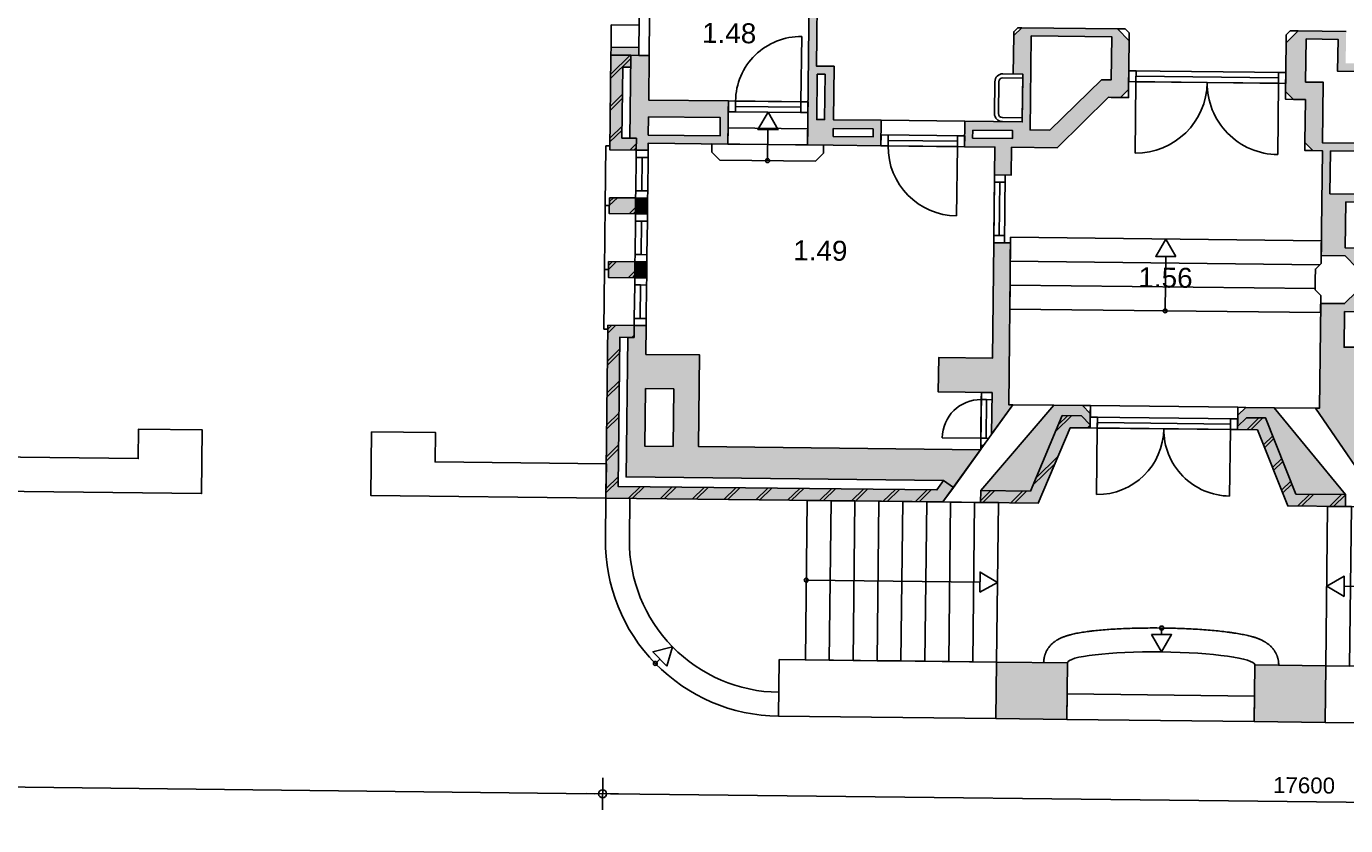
# Model space of a CAD drawing. Header units: millimetres. Extents: x -5500 to 79887, y -71178 to 5500.
# Tile 12 of 16: x 53546 to 70100, y -37440 to -27414. Entities that reach past the tile are written whole.
import ezdxf

# ---------------------------------------------------------------- set-up
doc = ezdxf.new("R2010")
doc.units = ezdxf.units.MM
doc.header["$LTSCALE"] = 100
for name, color, linetype in [('1e verdieping_deel 2$0$A--A21--_BUITENWAND', 9, 'Continuous'), ('1e verdieping_deel 2$0$A--L74--', 7, 'Continuous'), ('1e verdieping_deel 2$0$A--T$1A_0_25MM', 4, 'Continuous'), ('1e verdieping_deel 2$1$A--A22--_BINNENWAND', 9, 'Continuous'), ('1e verdieping_deel 2$1$A--L21--_BUITENWAND', 2, 'Continuous'), ('1e verdieping_deel 2$1$A--L22--_BINNENWAND', 2, 'Continuous'), ('1e verdieping_deel 2$1$A--L24--_TRAPPEN', 1, 'Continuous'), ('1e verdieping_deel 2$1$A--L31--_BUITENKOZIJN', 1, 'Continuous'), ('1e verdieping_deel 2$1$A--L32--_BINNENKOZIJN', 1, 'Continuous'), ('A--M$1A_MAATVOERING', 1, 'Continuous')]:
    doc.layers.add(name, color=color, linetype=linetype)
doc.styles.add('1e verdieping_deel 2$0$TEXT-0_25', font='arial.ttf', dxfattribs={"height": 250})
doc.styles.add('TEXT-0_20', font='arial.ttf', dxfattribs={"height": 200})
doc.dimstyles.new('DIM-2', dxfattribs={"dimscale": 100, "dimtxt": 2, "dimasz": 1, "dimexe": 0, "dimexo": 0, "dimgap": 0, "dimtad": 0, "dimdec": 0, "dimzin": 0, "dimdsep": 46, "dimtxsty": 'TEXT-0_20', "dimblk1": 'MAATPUNT', "dimblk2": 'MAATPUNT', "dimsah": 1, "dimcen": 0, "dimse1": 1, "dimse2": 1, "dimclrd": 9, "dimclre": 1, "dimclrt": 2, "dimazin": 0, "dimtfac": 0.75, "dimtdec": 0, "dimtix": 1, "dimtmove": 2, "dimatfit": 3, "dimfxl": 1, "dimtvp": 1, "dimtolj": 1, "dimtzin": 0, "dimarcsym": 0})
pattern_1 = [(44.3514, (28751.47, -32919.44), (-197.7232, 202.2513), []), (44.3514, (28801.47, -32920), (-197.7232, 202.2513), [])]

# ---------------------------------------------------------------- blocks, each defined once
blk = doc.blocks.new('MAATPUNT')
at = {"color": 9, "linetype": 'Continuous'}
for p, q in [((0, 2), (0, -2)), ((-2, 0), (2, 0))]:
    blk.add_line(p, q, dxfattribs=at)
at = {"color": 1, "linetype": 'Continuous'}
blk.add_circle((0, 0), 0.5, dxfattribs=at)
blk = doc.blocks.new('*D387')
at = {"layer": 'A--M$1A_MAATVOERING', "color": 9, "lineweight": -2}
blk.add_line((60877, -37042), (78276, -37239), dxfattribs=at)
at = {"layer": 'A--M$1A_MAATVOERING', "color": 9, "lineweight": -2, "xscale": 100, "yscale": 100, "zscale": 100}
for p, rotation in [((60777, -37041), 179.351396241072), ((78376, -37240), 359.351396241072)]:
    blk.add_blockref('MAATPUNT', p, dxfattribs=dict(at, rotation=rotation))
at = {"layer": 'A--M$1A_MAATVOERING', "color": 2, "insert": (69579, -36936), "char_height": 200, "attachment_point": 5, "rotation": 359.3514, "style": 'TEXT-0_20'}
blk.add_mtext('\\A1;17600', dxfattribs=at)
blk = doc.blocks.new('*D388')
at = {"layer": 'A--M$1A_MAATVOERING', "color": 9, "lineweight": -2}
blk.add_line((60677, -37040), (34559, -36744), dxfattribs=at)
at = {"layer": 'A--M$1A_MAATVOERING', "color": 9, "lineweight": -2, "xscale": 100, "yscale": 100, "zscale": 100}
for p, rotation in [((34459, -36743), 179.351396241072), ((60777, -37041), 359.351396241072)]:
    blk.add_blockref('MAATPUNT', p, dxfattribs=dict(at, rotation=rotation))
at = {"layer": 'A--M$1A_MAATVOERING', "color": 2, "insert": (47620, -36688), "char_height": 200, "attachment_point": 5, "rotation": 359.3514, "style": 'TEXT-0_20'}
blk.add_mtext('\\A1;26320', dxfattribs=at)
blk = doc.blocks.new('1e verdieping_deel 2$0$bu_d_koz_1000')
at = {"layer": '1e verdieping_deel 2$1$A--L31--_BUITENKOZIJN', "color": 9}
blk.add_lwpolyline([(1000, -67.5), (0, -67.5), (0, 67.5), (1000, 67.5)], close=True, dxfattribs=at)
at = {"layer": '1e verdieping_deel 2$1$A--L31--_BUITENKOZIJN', "color": 1}
for points in [[(90, -67.5), (90, 67.5), (0, 67.5), (0, -67.5)], [(90, -67.5), (90, 0), (910, 0), (910, -67.5)], [(1000, -67.5), (1000, 67.5), (910, 67.5), (910, -67.5)]]:
    blk.add_lwpolyline(points, close=True, dxfattribs=at)
at = {"layer": '1e verdieping_deel 2$1$A--L31--_BUITENKOZIJN', "color": 9}
blk.add_lwpolyline([(910, -67.5), (910, -887.5)], dxfattribs=at)
blk.add_arc((910, -67.5), 820, 180, 270, dxfattribs=at)
blk = doc.blocks.new('1e verdieping_deel 2$0$bi_d_koz_1050')
at = {"layer": '1e verdieping_deel 2$1$A--L31--_BUITENKOZIJN', "color": 1}
for points in [[(-135, 0), (0, 0), (0, -90), (-135, -90)], [(-135, -960), (-67.5, -960), (-67.5, -90), (-135, -90)], [(-135, -960), (0, -960), (0, -1050), (-135, -1050)]]:
    blk.add_lwpolyline(points, close=True, dxfattribs=at)
at = {"layer": '1e verdieping_deel 2$1$A--L31--_BUITENKOZIJN', "color": 9}
blk.add_lwpolyline([(-135, 0), (-135, -1050), (0, -1050), (0, 0)], close=True, dxfattribs=at)
blk.add_lwpolyline([(-135, -90), (-1005, -90)], dxfattribs=at)
blk.add_arc((-135, -90), 870, 180, 270, dxfattribs=at)

msp = doc.modelspace()

# ---------------------------------------------------------------- hatches: boundary and pattern name
at = {"layer": '1e verdieping_deel 2$0$A--A21--_BUITENWAND'}
h = msp.add_hatch(dxfattribs=at)
h.set_pattern_fill('BAKSTEEN', color=256, scale=100, angle=359.3514, style=0)
h.set_pattern_definition(pattern_1)
h.paths.add_polyline_path([(60868.3, -28962.8), (61198.3, -28966.5), (61200, -28816.5), (61020, -28814.5), (61030.1, -27924.5), (61130.1, -27925.6), (61131.8, -27775.7), (60881.8, -27772.8)])
for points in [[(60868.3, -28962.8), (61198.3, -28966.5), (61200, -28816.5), (61020, -28814.5), (61030.1, -27924.5), (61130.1, -27925.6), (61131.8, -27775.7), (60881.8, -27772.8)], [(60882.9, -27672.8), (60881.8, -27772.8), (61231.8, -27776.8), (61232.9, -27676.8)], [(61191.5, -29566.4), (60861.5, -29562.7), (60859.3, -29762.7), (61189.2, -29766.4)], [(61182.5, -30366.4), (60852.5, -30362.7), (60850.2, -30562.6), (61180.2, -30566.4)], [(61173.4, -31166.3), (60843.4, -31162.6), (60818.9, -33332.5), (65047.3, -33380.3), (65178.2, -33197.8), (65056.3, -33110.4), (64970.9, -33229.5), (60970.5, -33184.2), (60991.7, -31314.3), (61171.7, -31316.3)], [(66644.2, -32448.4), (66894.2, -32451.2), (66894.7, -32412.6), (66784.5, -32299.9), (66545.4, -32297.2), (66144.6, -33242.8), (65521.1, -33235.7), (65519.4, -33385.7), (66243.5, -33393.9)], [(68744.1, -32472.1), (68994.1, -32475), (69373.3, -33429.3), (70097.4, -33437.5), (70099.1, -33287.5), (69475.6, -33280.5), (69096.3, -32326.1), (68857.2, -32323.4), (68744.5, -32433.6)]]:
    msp.add_hatch(color=8, dxfattribs=at).paths.add_polyline_path(points)
h = msp.add_hatch(dxfattribs=at)
h.set_pattern_fill('BAKSTEEN', color=256, scale=100, angle=359.3514, style=0)
h.set_pattern_definition(pattern_1)
h.paths.add_polyline_path([(61191.5, -29566.4), (60861.5, -29562.7), (60859.3, -29762.7), (61189.2, -29766.4)])
h = msp.add_hatch(dxfattribs=at)
h.set_pattern_fill('BAKSTEEN', color=256, scale=100, angle=359.3514, style=0)
h.set_pattern_definition(pattern_1)
h.paths.add_polyline_path([(61182.5, -30366.4), (60852.5, -30362.7), (60850.2, -30562.6), (61180.2, -30566.4)])
h = msp.add_hatch(dxfattribs=at)
h.set_pattern_fill('BAKSTEEN', color=256, scale=100, angle=359.3514, style=0)
h.set_pattern_definition(pattern_1)
h.paths.add_polyline_path([(61173.4, -31166.3), (60843.4, -31162.6), (60818.9, -33332.5), (65047.3, -33380.3), (65178.2, -33197.8), (65056.3, -33110.4), (64970.9, -33229.5), (60970.5, -33184.2), (60991.7, -31314.3), (61171.7, -31316.3)])
h = msp.add_hatch(dxfattribs=at)
h.set_pattern_fill('BAKSTEEN', color=256, scale=100, angle=359.3514, style=0)
h.set_pattern_definition(pattern_1)
h.paths.add_polyline_path([(66644.2, -32448.4), (66894.2, -32451.2), (66894.7, -32412.6), (66784.5, -32299.9), (66545.4, -32297.2), (66144.6, -33242.8), (65521.1, -33235.7), (65519.4, -33385.7), (66243.5, -33393.9)])
h = msp.add_hatch(dxfattribs=at)
h.set_pattern_fill('BAKSTEEN', color=256, scale=100, angle=359.3514, style=0)
h.set_pattern_definition(pattern_1)
h.paths.add_polyline_path([(68744.1, -32472.1), (68994.1, -32475), (69373.3, -33429.3), (70097.4, -33437.5), (70099.1, -33287.5), (69475.6, -33280.5), (69096.3, -32326.1), (68857.2, -32323.4), (68744.5, -32433.6)])
at = {"layer": '1e verdieping_deel 2$1$A--A22--_BINNENWAND'}
h = msp.add_hatch(color=256, dxfattribs=at)
h.paths.add_polyline_path([(64325.6, -22151.5), (64300.6, -24361.3), (63500.7, -24352.3), (63497.1, -24672.2), (63617.1, -24673.6), (63594.5, -26663.5), (63474.5, -26662.1), (63374.5, -26661), (63349.2, -28900.8), (63669.2, -28904.5), (64269.1, -28911.2), (64272.7, -28591.3), (63672.8, -28584.5), (63680.4, -27914.5), (63460.4, -27912), (63473.4, -26762.1), (63693.4, -26764.6), (63717, -24674.7), (65966.9, -24700.2), (65961.9, -25140.2), (66611.9, -25147.5), (66616.9, -24707.6), (66300.5, -24384), (64510.6, -24363.7), (64533.3, -22363.8), (67823, -22401.1), (68075.9, -22153.9), (68081.6, -21643.9), (67751.7, -21640.2), (67764.7, -20490.3), (67444.7, -20486.7), (67425.4, -22186.5)])
h.paths.add_polyline_path([(63671.5, -28694.5), (64171.5, -28700.1), (64170.4, -28800.1), (63670.4, -28794.5)], flags=16)
h.paths.add_polyline_path([(63469.3, -28012.1), (63569.2, -28013.3), (63562.8, -28583.2), (63462.8, -28582.1)], flags=16)
h.paths.add_polyline_path([(67750.5, -21740.2), (67980.5, -21742.8), (67976.3, -22111.4), (67844.9, -22239.9), (67744.9, -22238.7)], flags=16)
h.paths.add_polyline_path([(64509.5, -24463.7), (65969.4, -24480.2), (65968, -24600.2), (64508.1, -24583.7)], flags=16)
h = msp.add_hatch(color=256, dxfattribs=at)
h.paths.add_polyline_path([(65322.7, -28603.2), (65319.1, -28923.1), (65699, -28927.4), (65695.1, -29277.4), (65905.1, -29279.8), (65909, -28929.8), (66479, -28936.3), (67126.2, -28303.5), (67156.2, -28303.9), (67276.2, -28305.2), (67377.3, -28206.4), (67384.2, -27596.4), (67235.9, -27444.7), (66036, -27431.2), (65934.9, -27530), (65929.4, -28010), (66049.4, -28011.3), (66042.6, -28611.3)])
h.paths.add_polyline_path([(65421.4, -28714.3), (65921.4, -28719.9), (65920.3, -28819.9), (65420.3, -28814.3)], flags=16)
h.paths.add_polyline_path([(66141.5, -28712.4), (66154.9, -27532.5), (67164.8, -27543.9), (67158.7, -28083.9), (67037.6, -28082.5), (66390.4, -28715.2)], flags=16)
h = msp.add_hatch(color=256, dxfattribs=at)
h.paths.add_polyline_path([(70114.8, -32777.7), (70442.8, -33257.4), (70566.6, -33172.8), (72591.2, -33195.7), (72593.9, -32955.7), (72743.9, -32957.4), (72745.6, -32807.4), (70945.7, -32787.1), (70960.8, -31448.2), (70330.9, -31441), (70351.5, -29619.1), (70981.5, -29626.3), (70996.6, -28287.4), (71826.6, -28296.8), (71832.8, -27746.8), (71585.6, -27494), (70505.7, -27481.8), (70501.2, -27881.7), (70101.2, -27877.2), (70105.7, -27477.2), (69505.8, -27470.4), (69354.1, -27618.7), (69347.2, -28228.7), (69446, -28329.8), (69596, -28331.5), (69589.9, -28871.5), (69688.8, -28972.6), (69808.8, -28974), (69793.9, -30288.9), (70093.9, -30292.3), (70242.2, -30444), (70238.8, -30743.9), (70087.1, -30892.2), (69787.1, -30888.8), (69772.2, -32203.8), (69722.2, -32203.2)])
h.paths.add_polyline_path([(69598.5, -28111.5), (69604.6, -27571.6), (70004.6, -27576.1), (70000.1, -27976.1), (70680, -27983.8), (70669.8, -28883.7), (69809.9, -28874), (69818.5, -28114)], flags=16)
h.paths.add_polyline_path([(70085.9, -30992.2), (70235.9, -30993.9), (70230.9, -31439.9), (70080.9, -31438.2)], flags=16)
h.paths.add_polyline_path([(70223.7, -32069.9), (70743.7, -32075.7), (70735.7, -32784.7), (70215.7, -32778.8)], flags=16)
h.paths.add_polyline_path([(70101.5, -29616.3), (70251.5, -29618), (70245, -30194), (70095, -30192.3)], flags=16)
h.paths.add_polyline_path([(69908.8, -28975.1), (70668.7, -28983.7), (70662.6, -29522.7), (69902.7, -29514.1)], flags=16)
h.paths.add_polyline_path([(70997.7, -28187.4), (71004.5, -27587.4), (71543.1, -27593.5), (71732.3, -27787.1), (71727.7, -28195.6)], flags=16)
h = msp.add_hatch(color=256, dxfattribs=at)
h.paths.add_polyline_path([(61198.3, -28966.5), (61348.3, -28968.2), (61349.3, -28878.2), (62349.2, -28889.5), (62355.4, -28349.5), (61355.4, -28338.2), (61361.8, -27778.3), (61131.8, -27775.7), (61120, -28815.6), (61200, -28816.5)])
h.paths.add_polyline_path([(61353, -28548.2), (62253, -28558.4), (62250.4, -28788.4), (61350.4, -28778.2)], flags=16)
for points in [[(61191.5, -29566.4), (61189.2, -29766.4), (61339.2, -29768.1), (61341.5, -29568.1)], [(65685.4, -30127.4), (65669, -31577.3), (64994.1, -31569.6), (64989.2, -31999.6), (65664.2, -32007.2), (65658.3, -32528.5), (65922.5, -32160.2), (65872.5, -32159.6), (65895.4, -30129.7)], [(61182.5, -30366.4), (61180.2, -30566.4), (61330.2, -30568.1), (61332.4, -30368.1)], [(65521.1, -33235.7), (66144.6, -33242.8), (66545.4, -32297.2), (66784.5, -32299.9), (66894.7, -32412.6), (66896.3, -32271.2), (66797.4, -32170.1), (66439.5, -32166)], [(69475.6, -33280.5), (70099.1, -33287.5), (69205.1, -32197.3), (68847.3, -32193.3), (68746.1, -32292.1), (68744.5, -32433.6), (68857.2, -32323.4), (69096.3, -32326.1)], [(66610.8, -35398.2), (65720.9, -35388.1), (65712.9, -36098), (66602.8, -36108.1)], [(69850.6, -35434.8), (68960.7, -35424.8), (68952.7, -36134.7), (69842.6, -36144.8)]]:
    msp.add_hatch(color=256, dxfattribs=at).paths.add_polyline_path(points)
h = msp.add_hatch(color=256, dxfattribs=at)
h.paths.add_polyline_path([(65178.2, -33197.8), (65516.9, -32725.6), (61981.3, -32685.6), (61994.3, -31535.7), (61319.3, -31528), (61323.4, -31168), (61173.4, -31166.3), (61171.7, -31316.3), (61091.7, -31315.4), (61071.9, -33065.3), (65056.3, -33110.4)])
h.paths.add_polyline_path([(61314.4, -31958), (61669.4, -31962), (61661.3, -32682), (61306.3, -32677.9)], flags=16)

# ---------------------------------------------------------------- linework, layer by layer
at = {"layer": '1e verdieping_deel 2$0$A--L74--', "color": 1, "linetype": 'Continuous'}
for points in [[(66049.4, -28011.3), (65799.4, -28008.5, 0.41), (65698.3, -28107.4), (65693.8, -28507.3, 0.41), (65792.6, -28608.5), (66042.6, -28611.3)], [(66048.9, -28061.3), (66043.2, -28561.3), (65793.2, -28558.5, -0.41), (65743.8, -28507.9), (65748.3, -28107.9, -0.41), (65798.9, -28058.5)]]:
    msp.add_lwpolyline(points, format="xyb", close=True, dxfattribs=at)
at = {"layer": '1e verdieping_deel 2$1$A--L21--_BUITENWAND', "color": 1}
for points in [[(61237.2, -27296.8), (61367.2, -27298.3), (61361.8, -27778.3), (61231.8, -27776.8)], [(60886.1, -27392.9), (61236.1, -27396.8), (61232.9, -27676.8), (60882.9, -27672.8)], [(65519.4, -33385.7), (65521.1, -33235.7), (66439.5, -32166), (65922.5, -32160.2), (65047.3, -33380.3)], [(70097.4, -33437.5), (70099.1, -33287.5), (69205.1, -32197.3), (69722.2, -32203.2), (70569.5, -33442.9)], [(62991.1, -35357.2), (65720.9, -35388.1), (65712.9, -36098), (62983, -36067.1)], [(69850.6, -35434.8), (72580.5, -35465.8), (72572.4, -36175.7), (69842.6, -36144.8)], [(66602.8, -36108.1), (66606.4, -35788.1), (68956.3, -35814.7), (68952.7, -36134.7)]]:
    msp.add_lwpolyline(points, close=True, dxfattribs=at)
for points in [[(66036, -27431.2), (65986, -27430.6), (65935.4, -27480), (65934.9, -27530)], [(67235.9, -27444.7), (67335.9, -27445.9), (67385.3, -27496.4), (67384.2, -27596.4)], [(69354.1, -27618.7), (69355.2, -27518.7), (69405.8, -27469.3), (69505.8, -27470.4)], [(67276.2, -28305.2), (67376.2, -28306.4), (67377.3, -28206.4)], [(69446, -28329.8), (69346, -28328.7), (69347.2, -28228.7)], [(69688.8, -28972.6), (69588.8, -28971.5), (69589.9, -28871.5)], [(69793.9, -30288.9), (69792.8, -30388.9), (69721.2, -30458.8), (69719.8, -30588.1)], [(69787.1, -30888.8), (69788.2, -30788.8), (69718.3, -30717.3), (69719.8, -30588.1)], [(66797.4, -32170.1), (66897.4, -32171.2), (66896.3, -32271.2)], [(68847.3, -32193.3), (68747.3, -32192.1), (68746.1, -32292.1)]]:
    msp.add_lwpolyline(points, dxfattribs=at)
at = {"layer": '1e verdieping_deel 2$1$A--L21--_BUITENWAND'}
for points in [[(70105.7, -27477.2), (69505.8, -27470.4), (69354.1, -27618.7), (69347.2, -28228.7), (69446, -28329.8), (69596, -28331.5), (69589.9, -28871.5), (69688.8, -28972.6), (69808.8, -28974), (69793.9, -30288.9), (70093.9, -30292.3), (70242.2, -30444)], [(70238.8, -30743.9), (70087.1, -30892.2), (69787.1, -30888.8), (69772.2, -32203.8), (69722.2, -32203.2), (70114.8, -32777.7)]]:
    msp.add_lwpolyline(points, dxfattribs=at)
for points in [[(69604.6, -27571.6), (69598.5, -28111.5), (69818.5, -28114), (69809.9, -28874), (70669.8, -28883.7), (70680, -27983.8), (70000.1, -27976.1), (70004.6, -27576.1)], [(61198.3, -28966.5), (60868.3, -28962.8), (60881.8, -27772.8), (61131.8, -27775.7), (61130.1, -27925.6), (61030.1, -27924.5), (61020, -28814.5), (61200, -28816.5)], [(60882.9, -27672.8), (60881.8, -27772.8), (61231.8, -27776.8), (61232.9, -27676.8)], [(61198.3, -28966.5), (61348.3, -28968.2), (61349.3, -28878.2), (62349.2, -28889.5), (62355.4, -28349.5), (61355.4, -28338.2), (61361.8, -27778.3), (61131.8, -27775.7), (61120, -28815.6), (61200, -28816.5)], [(61353, -28548.2), (62253, -28558.4), (62250.4, -28788.4), (61350.4, -28778.2)], [(69908.8, -28975.1), (70668.7, -28983.7), (70662.6, -29522.7), (69902.7, -29514.1)], [(60861.5, -29562.7), (61191.5, -29566.4), (61189.2, -29766.4), (60859.3, -29762.7)], [(61191.5, -29566.4), (61189.2, -29766.4), (61339.2, -29768.1), (61341.5, -29568.1)], [(70101.5, -29616.3), (70251.5, -29618), (70245, -30194), (70095, -30192.3)], [(60852.5, -30362.7), (61182.5, -30366.4), (61180.2, -30566.4), (60850.2, -30562.6)], [(61180.2, -30566.4), (61182.5, -30366.4), (61332.4, -30368.1), (61330.2, -30568.1)], [(70085.9, -30992.2), (70235.9, -30993.9), (70230.9, -31439.9), (70080.9, -31438.2)], [(60843.4, -31162.6), (61173.4, -31166.3), (61171.7, -31316.3), (60991.7, -31314.3), (60970.5, -33184.2), (64970.9, -33229.5), (65056.3, -33110.4), (65178.2, -33197.8), (65047.3, -33380.3), (60818.9, -33332.5)], [(65178.2, -33197.8), (65516.9, -32725.6), (61981.3, -32685.6), (61994.3, -31535.7), (61319.3, -31528), (61323.4, -31168), (61173.4, -31166.3), (61171.7, -31316.3), (61091.7, -31315.4), (61071.9, -33065.3), (65056.3, -33110.4), (65178.2, -33197.8)], [(61314.4, -31958), (61669.4, -31962), (61661.3, -32682), (61306.3, -32677.9)], [(65521.1, -33235.7), (66144.6, -33242.8), (66545.4, -32297.2), (66784.5, -32299.9), (66894.7, -32412.6), (66896.3, -32271.2), (66797.4, -32170.1), (66439.5, -32166)], [(70099.1, -33287.5), (69475.6, -33280.5), (69096.3, -32326.1), (68857.2, -32323.4), (68744.5, -32433.6), (68746.1, -32292.1), (68847.3, -32193.3), (69205.1, -32197.3)], [(66894.2, -32451.2), (66644.2, -32448.4), (66243.5, -33393.9), (65519.4, -33385.7), (65521.1, -33235.7), (66144.6, -33242.8), (66545.4, -32297.2), (66784.5, -32299.9), (66894.7, -32412.6)], [(68744.1, -32472.1), (68994.1, -32475), (69373.3, -33429.3), (70097.4, -33437.5), (70099.1, -33287.5), (69475.6, -33280.5), (69096.3, -32326.1), (68857.2, -32323.4), (68744.5, -32433.6)], [(65720.9, -35388.1), (66610.8, -35398.2), (66602.8, -36108.1), (65712.9, -36098)], [(68960.7, -35424.8), (69850.6, -35434.8), (69842.6, -36144.8), (68952.7, -36134.7)]]:
    msp.add_lwpolyline(points, close=True, dxfattribs=at)
at = {"layer": '1e verdieping_deel 2$1$A--L21--_BUITENWAND', "color": 9}
msp.add_lwpolyline([(64272.7, -28591.3), (65322.7, -28603.2), (65319.1, -28923.1), (64269.1, -28911.2)], close=True, dxfattribs=at)
for points in [[(36105.3, -32622.7), (36100.4, -33052.6), (55744.2, -33275), (55753.2, -32475.1), (54953.3, -32466), (54949.1, -32836), (36105.3, -32622.7)], [(57878.1, -32499.1), (57869, -33299.1), (60818.9, -33332.5), (60823.7, -32902.5), (58673.9, -32878.2), (58678, -32508.2), (57878.1, -32499.1)]]:
    msp.add_lwpolyline(points, dxfattribs=at)
at = {"layer": '1e verdieping_deel 2$1$A--L22--_BINNENWAND'}
for points in [[(63473.4, -26762.1), (63460.4, -27912), (63680.4, -27914.5), (63672.8, -28584.5), (64272.7, -28591.3), (64269.1, -28911.2), (63669.2, -28904.5), (63349.2, -28900.8), (63374.5, -26661)], [(65322.7, -28603.2), (65319.1, -28923.1), (65699, -28927.4), (65695.1, -29277.4), (65905.1, -29279.8), (65909, -28929.8), (66479, -28936.3), (67126.2, -28303.5), (67156.2, -28303.9), (67276.2, -28305.2), (67377.3, -28206.4), (67384.2, -27596.4), (67235.9, -27444.7), (66036, -27431.2), (65934.9, -27530), (65929.4, -28010), (66049.4, -28011.3), (66042.6, -28611.3), (65322.7, -28603.2)], [(63469.3, -28012.1), (63569.2, -28013.3), (63562.8, -28583.2), (63462.8, -28582.1), (63469.3, -28012.1)], [(63671.5, -28694.5), (64171.5, -28700.1), (64170.4, -28800.1), (63670.4, -28794.5), (63671.5, -28694.5)], [(65521.6, -32670.7), (65521, -32725.7)]]:
    msp.add_lwpolyline(points, dxfattribs=at)
for points in [[(66154.9, -27532.5), (66141.5, -28712.4), (66390.4, -28715.2), (67037.6, -28082.5), (67158.7, -28083.9), (67164.8, -27543.9)], [(65421.4, -28714.3), (65921.4, -28719.9), (65920.3, -28819.9), (65420.3, -28814.3)], [(65685.4, -30127.4), (65669, -31577.3), (64994.1, -31569.6), (64989.2, -31999.6), (65664.2, -32007.2), (65658.3, -32528.5), (65922.5, -32160.2), (65872.5, -32159.6), (65895.4, -30129.7)]]:
    msp.add_lwpolyline(points, close=True, dxfattribs=at)
at = {"layer": '1e verdieping_deel 2$1$A--L24--_TRAPPEN'}
for p, q in [((60813, -33847.4), (60818.9, -33332.5)), ((61113, -33850.8), (61118.8, -33335.9))]:
    msp.add_line(p, q, dxfattribs=at)
for points in [[(62353.8, -28484.5), (62351.5, -28687), (63351.5, -28698.3), (63353.8, -28495.9)], [(62351.5, -28687), (62349.2, -28889.5), (63349.2, -28900.8), (63351.5, -28698.3)], [(62149.3, -28887.2), (62148.1, -28989.7), (62247, -29090.9), (63446.9, -29104.5), (63548, -29005.6), (63549.2, -28903.1)], [(63643.7, -33364.5), (63343.7, -33361.1), (63321.1, -35360.9), (63621, -35364.3)], [(63943.7, -33367.8), (63643.7, -33364.5), (63621, -35364.3), (63921, -35367.7)], [(64243.6, -33371.2), (63943.7, -33367.8), (63921, -35367.7), (64221, -35371.1)], [(64543.6, -33374.6), (64243.6, -33371.2), (64221, -35371.1), (64521, -35374.5)], [(64843.6, -33378), (64543.6, -33374.6), (64521, -35374.5), (64821, -35377.9)], [(65143.6, -33381.4), (64843.6, -33378), (64821, -35377.9), (65120.9, -35381.3)], [(65443.6, -33384.8), (65143.6, -33381.4), (65120.9, -35381.3), (65420.9, -35384.7)], [(65743.5, -33388.2), (65443.6, -33384.8), (65420.9, -35384.7), (65720.9, -35388.1)], [(69873.3, -33435), (70173.3, -33438.4), (70150.6, -35438.2), (69850.6, -35434.8)]]:
    msp.add_lwpolyline(points, close=True, dxfattribs=at)
at = {"layer": '1e verdieping_deel 2$1$A--L24--_TRAPPEN', "color": 9}
for points in [[(62978.4, -28710.9), (62854.3, -28490.2), (62725.2, -28708.1)], [(67970.2, -30302.5), (67846.1, -30081.8), (67717, -30299.7)], [(65511, -34512.8), (65731.7, -34388.7), (65513.9, -34259.6)], [(70080.3, -34564.5), (69862.4, -34435.4), (70083.2, -34311.3)], [(67663.7, -35040.8), (67787.8, -35261.5), (67916.9, -35043.6)], [(61584.7, -35440.8), (61652.7, -35196.9), (61407.5, -35259.9)]]:
    msp.add_lwpolyline(points, close=True, dxfattribs=at)
for points in [[(62847.4, -29097.7), (62851.8, -28709.5)], [(67835.9, -30981.8), (67843.6, -30301.1)], [(63331.9, -34361.5), (65512.4, -34386.2)], [(72262.3, -34462.6), (70081.7, -34437.9)], [(67791.2, -34961.9), (67790.3, -35042.2)], [(61438.7, -35406.6), (61496.1, -35350.4)]]:
    msp.add_lwpolyline(points, dxfattribs=at)
at = {"layer": '1e verdieping_deel 2$1$A--L24--_TRAPPEN'}
for points in [[(69777.6, -30403.7), (65892.8, -30359.7), (65896.2, -30059.7), (69796, -30103.9), (69792.8, -30388.9)], [(69718.5, -30703), (65889.4, -30659.7), (65892.8, -30359.7), (69777.6, -30403.7)], [(69788.2, -30788.8), (69785.8, -31003.8), (65886, -30959.7), (65889.4, -30659.7), (69718.5, -30703)]]:
    msp.add_lwpolyline(points, dxfattribs=at)
at = {"layer": '1e verdieping_deel 2$1$A--L24--_TRAPPEN', "color": 9}
for centre in [(62846.9, -29097.7), (67835.4, -30981.7), (63331.9, -34361), (67791.7, -34961.9), (61438.3, -35406.2)]:
    msp.add_circle(centre, 25, dxfattribs=at)
at = {"layer": '1e verdieping_deel 2$1$A--L24--_TRAPPEN'}
for radius in [2195, 1895]:
    msp.add_arc((63007.9, -33872.3), radius, 179.3514, 269.3514, dxfattribs=at)
msp.add_ellipse((67785.8, -35411.5), major_axis=(-1174.9, 13.3), ratio=0.1276596, start_param=4.712389, end_param=6.2831853, dxfattribs=at)
at = {"layer": '1e verdieping_deel 2$1$A--L24--_TRAPPEN', "extrusion": (0, 0, -1)}
msp.add_ellipse((67785.8, -35411.5), major_axis=(1174.9, -13.3), ratio=0.1276596, start_param=4.712389, end_param=6.2831853, dxfattribs=at)
at = {"layer": '1e verdieping_deel 2$1$A--L24--_TRAPPEN'}
for points, knots in [([(67790.9, -34961.5), (67713.8, -34960.6), (67636.9, -34960.7), (67485.3, -34962.7), (67410.8, -34964.7), (67302.6, -34969), (67267.2, -34970.6), (67197.8, -34974.4), (67163.9, -34976.5), (67097.6, -34981.2), (67065.4, -34983.8), (67002.8, -34989.3), (66972.5, -34992.3), (66928.6, -34997.2), (66914.2, -34998.8), (66885.9, -35002.3), (66872.1, -35004.1), (66844.9, -35007.8), (66831.5, -35009.7), (66805.4, -35013.6), (66792.5, -35015.7), (66767.4, -35019.9), (66755.1, -35022.1), (66731, -35026.6), (66719.1, -35028.9), (66697.2, -35033.5), (66687, -35035.7), (66667, -35040.4), (66657.1, -35042.8), (66642.4, -35046.7), (66637.4, -35048), (66627.6, -35050.7), (66622.8, -35052.1), (66613.2, -35054.9), (66608.4, -35056.3), (66598.8, -35059.3), (66594.1, -35060.8), (66584.5, -35064), (66579.7, -35065.7), (66570, -35069.1), (66565.2, -35070.9), (66555.5, -35074.7), (66550.5, -35076.6), (66540.6, -35080.7), (66535.6, -35082.9), (66525.5, -35087.5), (66520.3, -35089.9), (66509.8, -35095), (66504.4, -35097.8), (66494.9, -35102.9), (66490.7, -35105.2), (66483.7, -35109.3), (66480.8, -35111), (66475, -35114.6), (66472, -35116.5), (66466, -35120.3), (66463, -35122.4), (66456.2, -35127), (66452.5, -35129.7), (66444.5, -35135.6), (66440.1, -35139), (66432.7, -35145.1), (66429.6, -35147.6), (66424.2, -35152.3), (66421.9, -35154.4), (66414.9, -35160.7), (66410.2, -35165.2), (66400.7, -35175), (66395.8, -35180.2), (66386.1, -35191.4), (66381.2, -35197.5), (66373.9, -35207.2), (66371.5, -35210.5), (66366.6, -35217.5), (66364.2, -35221.1), (66359.5, -35228.5), (66357.1, -35232.4), (66352.5, -35240.3), (66350.2, -35244.5), (66345.7, -35252.9), (66343.6, -35257.3), (66339.9, -35265.2), (66338.3, -35268.6), (66335.3, -35275.7), (66333.8, -35279.3), (66331, -35286.6), (66329.6, -35290.4), (66327, -35298), (66325.8, -35301.8), (66323.4, -35309.7), (66322.3, -35313.7), (66320.1, -35321.8), (66319.2, -35325.9), (66317.3, -35334.1), (66316.5, -35338.3), (66314.2, -35351.1), (66313.1, -35359.7), (66311.4, -35377.2), (66311, -35385.9), (66310.9, -35394.8)], [0, 0, 0, 0, 18.0103241, 18.0103507, 36.0252861, 36.025363, 45.0235607, 45.0239425, 54.0274693, 54.0278801, 63.0306845, 63.0307807, 72.0326784, 72.032775, 76.5283906, 76.528514, 81.0299505, 81.030039, 85.5312361, 85.5313, 90.032126, 90.0321721, 94.5324328, 94.5324657, 99.0298502, 99.0298768, 103.0290968, 103.0291182, 107.0270857, 107.0271174, 109.0787017, 109.078752, 111.0791671, 111.0792098, 113.079449, 113.0794844, 115.0795022, 115.0795314, 117.07927, 117.0792939, 119.0786816, 119.078701, 121.0776493, 121.0776649, 123.0760665, 123.0760791, 125.0711347, 125.0711448, 127.0680537, 127.0680646, 128.5509646, 128.5509842, 129.5502416, 129.5502663, 130.5494466, 130.5494688, 131.5485763, 131.5485933, 132.7341783, 132.7341894, 134.0654183, 134.0654315, 134.977222, 134.977248, 135.6433113, 135.6433271, 136.9739597, 136.9739676, 138.304523, 138.3045312, 139.6351245, 139.6351438, 140.3000521, 140.3000977, 140.9658912, 140.9659518, 141.6317545, 141.6318592, 142.297648, 142.2985838, 142.9635771, 142.9637402, 143.4637013, 143.4638052, 143.9631687, 143.9632373, 144.4626501, 144.4627008, 144.9621456, 144.9621858, 145.4616551, 145.4616884, 145.9611776, 145.9612064, 146.4607119, 146.4607244, 147.4606185, 147.460624, 148.4606129, 148.4606129, 148.4606129, 148.4606129]), ([(67790.9, -34961.5), (67867.9, -34962.4), (67944.8, -34964.2), (68096.3, -34969.6), (68170.8, -34973.3), (68278.8, -34980), (68314.2, -34982.5), (68383.5, -34987.8), (68417.4, -34990.7), (68483.4, -34996.9), (68515.6, -35000.2), (68578.1, -35007.2), (68608.3, -35010.9), (68652.1, -35016.7), (68666.5, -35018.7), (68694.6, -35022.8), (68708.5, -35024.9), (68735.6, -35029.2), (68748.9, -35031.4), (68774.9, -35035.9), (68787.7, -35038.3), (68812.7, -35043), (68825, -35045.5), (68849, -35050.6), (68860.8, -35053.2), (68882.6, -35058.2), (68892.7, -35060.7), (68912.6, -35065.8), (68922.4, -35068.5), (68937.1, -35072.6), (68942.1, -35074.1), (68951.8, -35077), (68956.6, -35078.5), (68966.1, -35081.5), (68970.9, -35083.1), (68980.4, -35086.3), (68985.1, -35087.9), (68994.6, -35091.3), (68999.4, -35093.1), (69008.9, -35096.7), (69013.7, -35098.6), (69023.4, -35102.6), (69028.3, -35104.7), (69038.1, -35109), (69043, -35111.3), (69053.1, -35116.1), (69058.2, -35118.6), (69068.6, -35124), (69073.9, -35126.9), (69083.3, -35132.2), (69087.4, -35134.6), (69094.4, -35138.9), (69097.2, -35140.7), (69102.9, -35144.4), (69105.8, -35146.3), (69111.7, -35150.3), (69114.7, -35152.4), (69121.4, -35157.2), (69125.1, -35159.9), (69133, -35166.1), (69137.2, -35169.5), (69144.6, -35175.8), (69147.6, -35178.4), (69152.9, -35183.2), (69155.1, -35185.3), (69161.9, -35191.8), (69166.5, -35196.4), (69175.8, -35206.4), (69180.6, -35211.7), (69190, -35223.2), (69194.8, -35229.3), (69201.9, -35239.2), (69204.2, -35242.6), (69208.9, -35249.7), (69211.2, -35253.3), (69215.8, -35260.9), (69218.1, -35264.8), (69222.5, -35272.8), (69224.7, -35277), (69229, -35285.6), (69231.1, -35290), (69234.6, -35298), (69236.1, -35301.5), (69239, -35308.6), (69240.3, -35312.2), (69243, -35319.6), (69244.3, -35323.4), (69246.7, -35331), (69247.9, -35334.9), (69250.1, -35342.8), (69251.1, -35346.8), (69253, -35355), (69253.9, -35359.1), (69255.6, -35367.4), (69256.3, -35371.6), (69258.3, -35384.4), (69259.3, -35393), (69260.5, -35410.5), (69260.8, -35419.3), (69260.7, -35428.2)], [0, 0, 0, 0, 18.0103241, 18.0103508, 36.0252861, 36.025363, 45.0235607, 45.0239426, 54.0274694, 54.0278801, 63.0306845, 63.0307808, 72.0326784, 72.032775, 76.5283906, 76.528514, 81.0299505, 81.030039, 85.5312362, 85.5313001, 90.032126, 90.0321721, 94.5324328, 94.5324658, 99.0298503, 99.0298769, 103.0290969, 103.0291182, 107.0270858, 107.0271174, 109.0787018, 109.0787521, 111.0791672, 111.0792099, 113.0794491, 113.0794845, 115.0795023, 115.0795314, 117.0792701, 117.0792939, 119.0786817, 119.078701, 121.0776494, 121.077665, 123.0760666, 123.0760792, 125.0711348, 125.0711449, 127.0680538, 127.0680647, 128.5509647, 128.5509843, 129.5502417, 129.5502664, 130.5494466, 130.5494689, 131.5485764, 131.5485933, 132.7341784, 132.7341895, 134.0654184, 134.0654315, 134.9772221, 134.977248, 135.6433114, 135.6433272, 136.9739597, 136.9739677, 138.3045231, 138.3045313, 139.6351246, 139.6351439, 140.3000522, 140.3000978, 140.9658913, 140.9659519, 141.6317546, 141.6318593, 142.297648, 142.2985839, 142.9635771, 142.9637403, 143.4637014, 143.4638053, 143.9631687, 143.9632374, 144.4626502, 144.4627008, 144.9621457, 144.9621859, 145.4616552, 145.4616885, 145.9611777, 145.9612065, 146.460712, 146.4607244, 147.4606186, 147.4606241, 148.460613, 148.460613, 148.460613, 148.460613])]:
    msp.add_open_spline(points, degree=3, knots=knots, dxfattribs=at)
at = {"layer": '1e verdieping_deel 2$1$A--L31--_BUITENKOZIJN'}
for points in [[(60868.9, -28912.8), (60818.9, -28912.2), (60810.4, -29662.1), (60860.4, -29662.7)], [(60851.3, -30462.7), (60801.3, -30462.1), (60810.4, -29662.1), (60860.4, -29662.7)], [(60842.9, -31212.6), (60792.9, -31212), (60801.3, -30462.1), (60851.3, -30462.7)], [(64989.2, -31999.6), (65664.2, -32007.2)], [(65524.6, -32408.3), (65529.2, -32005.7), (65529.2, -32005.7), (65524.6, -32408.3)]]:
    msp.add_lwpolyline(points, dxfattribs=at)
at = {"layer": '1e verdieping_deel 2$1$A--L31--_BUITENKOZIJN', "color": 1}
for points in [[(61348.3, -28968.2), (61198.3, -28966.5), (61197.3, -29056.5), (61347.3, -29058.2)], [(61347.3, -29058.2), (61342.5, -29478.2), (61192.5, -29476.5), (61197.3, -29056.5)], [(65694.1, -29367.4), (65829, -29368.9), (65830.1, -29278.9), (65695.1, -29277.4)], [(65694.1, -29367.4), (65761.5, -29368.2), (65754, -30038.1), (65686.5, -30037.4)], [(61342.5, -29478.2), (61192.5, -29476.5), (61191.5, -29566.4), (61341.5, -29568.1)], [(61338.2, -29858.1), (61188.2, -29856.4), (61189.2, -29766.4), (61339.2, -29768.1)], [(61333.5, -30278.1), (61338.2, -29858.1), (61188.2, -29856.4), (61183.5, -30276.4)], [(65685.4, -30127.4), (65820.4, -30128.9), (65821.5, -30038.9), (65686.5, -30037.4)], [(61332.4, -30368.1), (61182.5, -30366.4), (61183.5, -30276.4), (61333.5, -30278.1)], [(61329.2, -30658.1), (61179.2, -30656.4), (61180.2, -30566.4), (61330.2, -30568.1)], [(61324.4, -31078.1), (61329.2, -30658.1), (61179.2, -30656.4), (61174.4, -31076.4)], [(61323.4, -31168), (61173.4, -31166.3), (61174.4, -31076.4), (61324.4, -31078.1)], [(65528.2, -32095.7), (65595.7, -32096.5), (65590.2, -32581.4), (65522.7, -32580.7)], [(65528.2, -32095.7), (65663.1, -32097.2), (65664.2, -32007.2), (65529.2, -32005.7)], [(66984.2, -32452.2), (66985.7, -32317.2), (66895.7, -32316.2), (66894.2, -32451.2)], [(66984.2, -32452.2), (66985, -32384.7), (68654.9, -32403.6), (68654.1, -32471.1)], [(68744.1, -32472.1), (68745.6, -32337.1), (68655.6, -32336.1), (68654.1, -32471.1)]]:
    msp.add_lwpolyline(points, close=True, dxfattribs=at)
for points in [[(61198.3, -28966.5), (61348.3, -28968.2)], [(61182.5, -30366.4), (61332.4, -30368.1)], [(61173.4, -31166.3), (61323.4, -31168)], [(65620.1, -32581.8), (65522.7, -32580.7), (65521.6, -32670.7), (65556, -32671.1)]]:
    msp.add_lwpolyline(points, dxfattribs=at)
at = {"layer": '1e verdieping_deel 2$1$A--L31--_BUITENKOZIJN', "color": 9}
for points in [[(61197.3, -29056.5), (61192.5, -29476.5), (61267.5, -29477.3), (61272.3, -29057.3)], [(65685.4, -30127.4), (65695.1, -29277.4), (65830.1, -29278.9), (65820.4, -30128.9)], [(61183.5, -30276.4), (61188.2, -29856.4), (61263.2, -29857.3), (61258.5, -30277.3)], [(61174.4, -31076.4), (61179.2, -30656.4), (61254.2, -30657.2), (61249.4, -31077.2)], [(66897.4, -32171.2), (68747.3, -32192.1), (68744.1, -32472.1), (66894.2, -32451.2)], [(68744.1, -32472.1), (66894.2, -32451.2), (66895.7, -32316.2), (68745.6, -32337.1)]]:
    msp.add_lwpolyline(points, close=True, dxfattribs=at)
for points in [[(65556, -32671.1), (65521.6, -32670.7), (65529.2, -32005.7), (65664.2, -32007.2), (65658.3, -32528.5)], [(65522.7, -32580.7), (65037.7, -32575.2)], [(66984.2, -32452.2), (66974.8, -33287.2)], [(68654.1, -32471.1), (68644.7, -33306.1)]]:
    msp.add_lwpolyline(points, dxfattribs=at)
for centre, radius, start, end in [((65522.7, -32580.7), 485, 89.3514, 179.3514), ((66984.2, -32452.2), 835, 269.3514, 359.3514), ((68654.1, -32471.1), 835, 179.3514, 269.3514)]:
    msp.add_arc(centre, radius, start, end, dxfattribs=at)
at = {"layer": '1e verdieping_deel 2$1$A--L32--_BINNENKOZIJN', "color": 1}
for points in [[(67468.4, -28107.4), (67470, -27972.4), (67380, -27971.4), (67378.4, -28106.4)], [(67468.4, -28107.4), (67469.2, -28039.9), (69259.1, -28060.2), (69258.3, -28127.7)], [(69348.3, -28128.7), (69349.8, -27993.7), (69259.8, -27992.7), (69258.3, -28127.7)]]:
    msp.add_lwpolyline(points, close=True, dxfattribs=at)
at = {"layer": '1e verdieping_deel 2$1$A--L32--_BINNENKOZIJN', "color": 9}
msp.add_lwpolyline([(69348.3, -28128.7), (67378.4, -28106.4), (67380, -27971.4), (69349.8, -27993.7)], close=True, dxfattribs=at)
for points in [[(67468.4, -28107.4), (67458.3, -29002.4)], [(69258.3, -28127.7), (69248.2, -29022.6)]]:
    msp.add_lwpolyline(points, dxfattribs=at)
for centre, start, end in [((67468.4, -28107.4), 269.3514, 359.3514), ((69258.3, -28127.7), 179.3514, 269.3514)]:
    msp.add_arc(centre, 895, start, end, dxfattribs=at)

# ---------------------------------------------------------------- block references
at = {"xscale": -1}
for name, p, rotation in [('1e verdieping_deel 2$0$bu_d_koz_1000', (62354.6, -28417), 179.351396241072), ('1e verdieping_deel 2$0$bi_d_koz_1050', (65320.6, -28788.1), 269.351396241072)]:
    msp.add_blockref(name, p, dxfattribs=dict(at, rotation=rotation))

# ---------------------------------------------------------------- texts
at = {"layer": '1e verdieping_deel 2$0$A--T$1A_0_25MM', "char_height": 100, "width": 708.694, "attachment_point": 5, "rotation": 359.3514, "style": '1e verdieping_deel 2$0$TEXT-0_25'}
for s, insert in [('\\H2.5x;1.48', (62365, -27499.6)), ('\\H2.5x;1.49', (63509.2, -30227.7)), ('\\H2.5x;1.56', (67840.6, -30566.8))]:
    msp.add_mtext(s, dxfattribs=dict(at, insert=insert))

# ---------------------------------------------------------------- dimensions: what is measured, and where the dimension line sits
at = {"layer": 'A--M$1A_MAATVOERING'}
for base, p2, picture, middle in [((34458.6, -36743), (34500.5, -33034.5), '*D388', (47620, -36687.7)), ((78375.7, -37240.1), (78417.7, -33531.7), '*D387', (69578.6, -36936.3))]:
    dim = msp.add_linear_dim(base=base, p1=(60818.9, -33332.5), p2=p2, angle=359.3514, dimstyle='DIM-2', dxfattribs=at)
    dim.commit()
    dim.dimension.update_dxf_attribs({"geometry": picture, "text_midpoint": middle})

doc.saveas('drawing.dxf')
